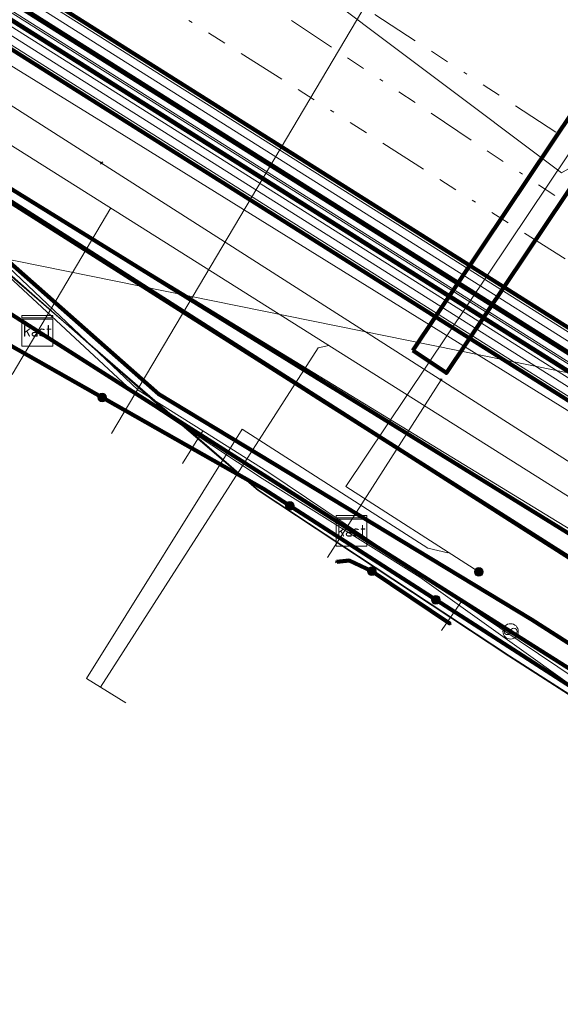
# Model space of a CAD drawing. Header units: metres. Extents: x 153756 to 154348, y 463867 to 464433.
# Tile 35 of 76: x 153948 to 153962, y 464074 to 464100. Entities that reach past the tile are written whole.
import ezdxf
from ezdxf.enums import TextEntityAlignment as Align
from ezdxf.lldxf.tags import DXFTag

# ---------------------------------------------------------------- set-up
doc = ezdxf.new("R2010")
doc.units = ezdxf.units.M
doc.header["$LTSCALE"] = 0.5
doc.linetypes.add('RI-OVERIG-SO', pattern=[17, 5, -2, 2, -2, 0, -2, 2, -2])
doc.layers.get('0').update_dxf_attribs({"linetype": 'CONTINUOUS'})
for name, color, linetype, lineweight in [('B-PV-KL-DATA_COAXKABEL_10_ZIGGO BV-G', 90, 'KL-DATA-SO', 18), ('B-PV-KL-DATA_COAXKABEL_17_ZIGGO BV-G', 90, 'KL-DATA-SO', 18), ('B-PV-KL-DATA_COAXKABEL_7_ZIGGO BV-G', 90, 'KL-DATA-SO', 18), ('B-PV-KL-DATA_DELTA FIBER NETWERK BV-G', 90, 'KL-DATA-SO', 18), ('B-PV-KL-DATA_DUCT_ZIGGO BV-G', 90, 'CONTINUOUS', 100), ('B-PV-KL-DATA_EUROFIBER NEDERLAND BV-G', 90, 'KL-DATA-SO', 18), ('B-PV-KL-DATA_FORE FREEDOM BV-G', 90, 'KL-DATA-SO', 18), ('B-PV-KL-DATA_HULPSTUK_KPN BV-S', 90, 'CONTINUOUS', 25), ('B-PV-KL-DATA_HULPSTUK_ZIGGO BV-S', 90, 'CONTINUOUS', 25), ('B-PV-KL-DATA_KABELBED_KPN BV-G', 90, 'CONTINUOUS', 100), ('B-PV-KL-DATA_KABELBED_ZIGGO BV-G', 90, 'CONTINUOUS', 100), ('B-PV-KL-DATA_MANTELBUIS_POLYVINYLCHLORIDE PVC_110_KPN BV-G', 90, 'CONTINUOUS', 100), ('B-PV-KL-DATA_MANTELBUIS_ZIGGO BV-G', 90, 'CONTINUOUS', 100), ('B-PV-KL-DATA_REGGEFIBER OPERATOR BV-G', 90, 'KL-DATA-SO', 18), ('B-PV-KL-DATA_STEDIN NETBEHEER BV-G', 90, 'KL-DATA-SO', 18), ('B-PV-KL-ET_HS_50 KV_STEDIN NETBEHEER BV-G', 10, 'KL-HS-SO', 18), ('B-PV-KL-ET_HS_MANTELBUIS_POLYETHYLEEN PE_110_STEDIN NETBEHEER BV-G', 10, 'CONTINUOUS', 100), ('B-PV-KL-ET_HS_MANTELBUIS_POLYETHYLEEN PE_125_STEDIN NETBEHEER BV-G', 10, 'CONTINUOUS', 100), ('B-PV-KL-ET_HS_MANTELBUIS_POLYVINYLCHLORIDE PVC_125_STEDIN NETBEHEER BV-G', 10, 'CONTINUOUS', 100), ('B-PV-KL-ET_LS_400 V_STEDIN NETBEHEER BV-G', 190, 'KL-LS-SO', 18), ('B-PV-KL-ET_LS_HULPSTUK_STEDIN NETBEHEER BV-S', 190, 'CONTINUOUS', 25), ('B-PV-KL-ET_LS_MANTELBUIS_POLYETHYLEEN PE_110_STEDIN NETBEHEER BV-G', 190, 'CONTINUOUS', 100), ('B-PV-KL-ET_LS_MANTELBUIS_POLYETHYLEEN PE_125_STEDIN NETBEHEER BV-G', 190, 'CONTINUOUS', 100), ('B-PV-KL-ET_LS_MANTELBUIS_POLYVINYLCHLORIDE PVC_125_STEDIN NETBEHEER BV-G', 190, 'CONTINUOUS', 100), ('B-PV-KL-ET_MS_MANTELBUIS_POLYETHYLEEN PE_110_STEDIN NETBEHEER BV-G', 130, 'CONTINUOUS', 100), ('B-PV-KL-ET_MS_MANTELBUIS_POLYETHYLEEN PE_125_STEDIN NETBEHEER BV-G', 130, 'CONTINUOUS', 100), ('B-PV-KL-GAS_LD_GRIJS GIETIJZER_222_STEDIN NETBEHEER BV-G', 50, 'KL-GAS_LD-SO', 18), ('B-PV-KL-GAS_LD_KOPER_22_STEDIN NETBEHEER BV-G', 50, 'KL-GAS_LD-SO', 18), ('B-PV-KL-GAS_LD_POLYETHYLEEN PE_40_STEDIN NETBEHEER BV-G', 50, 'KL-GAS_LD-SO', 18), ('B-PV-KL-WATER_150_VITENS-G', 170, 'KL-WATER-SO', 18), ('B-PV-KL-WATER_22_VITENS-G', 170, 'KL-WATER-SO', 18), ('B-PV-KL-WATER_HULPSTUK_VITENS-S', 170, 'CONTINUOUS', 25), ('B-PV-OG-INFO_STEDIN NETBEHEER BV-G', 7, 'CONTINUOUS', 18), ('B-PV-OG-INFO_WARMTEBEDRIJF EDE-GV', 7, 'CONTINUOUS', 18), ('B-PV-RI-VRIJVERVAL_BETON_2000_GEMEENTE AMERSFOORT-G', 210, 'RI-OVERIG-SO', 18), ('B-PV-RI-VRIJVERVAL_BETON_280_GEMEENTE AMERSFOORT-G', 210, 'RI-OVERIG-SO', 18), ('B-PV-RI-VRIJVERVAL_BETON_500_GEMEENTE AMERSFOORT-G', 210, 'RI-OVERIG-SO', 18)]:
    doc.layers.add(name, color=color, linetype=linetype, lineweight=lineweight)
doc.styles.add('NLCS-ISO', font='txt')
tags = doc.linetypes.add('KL-DATA-SO', pattern='A,4,-1,[101,NLCS.SHX,S=0.5,R=0,X=0,Y=0],-1,4,-1,["D",Standard,S=1,R=0,X=-0.25,Y=-0.5],-1.5', length=12.5).pattern_tags.tags
tags[18] = DXFTag(74, 10)
tags = doc.linetypes.add('KL-GAS_LD-SO', pattern='A,4,-1,[69,NLCS.SHX,S=0.5,R=0,X=0,Y=0],-1,4,-1,["L",Standard,S=1,R=0,X=0.25,Y=-0.5],-2', length=13).pattern_tags.tags
tags[18] = DXFTag(74, 10)
tags = doc.linetypes.add('KL-HS-SO', pattern='A,4,-1,[103,NLCS.SHX,S=0.75,R=0,X=0,Y=0],-1,4,-1,["H",Standard,S=1,R=0,X=0,Y=-0.5],-2', length=13).pattern_tags.tags
tags[18] = DXFTag(74, 10)
tags = doc.linetypes.add('KL-LS-SO', pattern='A,4,-1,[103,NLCS.SHX,S=0.75,R=0,X=0,Y=0],-1,4,-1,["L",Standard,S=1,R=0,X=0,Y=-0.5],-2', length=13).pattern_tags.tags
tags[18] = DXFTag(74, 10)
doc.linetypes.add('KL-WATER-SO', pattern='A,7,-0.5,[168,NLCS.SHX,S=0.75,R=0,X=0.75,Y=0],-2', length=9.5)

# ---------------------------------------------------------------- blocks, each defined once
blk = doc.blocks.new('SKL-WTB_HULP_MOF-SO')
at = {"linetype": 'ByBlock', "lineweight": 18}
h = blk.add_hatch(color=0, dxfattribs=at)
h.dxf.hatch_style = 1
h.paths.add_polyline_path([(-0.5625, 0, 1), (0.5625, 0, 1)])
at = {"color": 0, "linetype": 'ByBlock', "lineweight": 18}
blk.add_circle((0, 0), 0.5625, dxfattribs=at)
at = {"color": 0, "linetype": 'ByBlock', "lineweight": 18, "style": 'NLCS-ISO', "flags": 1}
for tag, p in [('TYPE', (1.5, 0)), ('LABEL', (1.5, -1.5)), ('OMSCHRIJVING', (1.5, -3))]:
    blk.add_attdef(tag, p, '', height=1, dxfattribs=at)
blk = doc.blocks.new('SKL-WTB_HULP_OVERLENGTE-SO')
at = {"color": 0, "linetype": 'ByBlock', "lineweight": 18}
for centre, radius in [((0, 0), 1), ((-0.42, 0), 0.417), ((0.42, 0), 0.417)]:
    blk.add_circle(centre, radius, dxfattribs=at)
at = {"color": 0, "linetype": 'ByBlock', "lineweight": 18, "style": 'NLCS-ISO', "flags": 1}
for tag, p in [('TYPE', (1.5, 0)), ('LABEL', (1.5, -1.5)), ('OMSCHRIJVING', (1.5, -3))]:
    blk.add_attdef(tag, p, '', height=1, dxfattribs=at)
blk = doc.blocks.new('SKL-WTB_HULP_KAST-SO')
at = {"color": 0, "linetype": 'ByBlock', "lineweight": 18}
for points in [[(-2, 2), (2, 2), (2, 1.68), (-2, 1.68)], [(-2, 1.52), (2, 1.52), (2, -2), (-2, -2)]]:
    blk.add_lwpolyline(points, close=True, dxfattribs=at)
at = {"color": 0, "linetype": 'ByBlock', "lineweight": 18, "style": 'NLCS-ISO'}
blk.add_text('kast', height=1.5, dxfattribs=at).set_placement((0, 0), align=Align.MIDDLE_CENTER)
at = {"color": 0, "linetype": 'ByBlock', "lineweight": 18, "style": 'NLCS-ISO', "flags": 1}
for tag, p in [('TYPE', (2.5, 0)), ('LABEL', (2.5, -1.5)), ('OMSCHRIJVING', (2.5, -3))]:
    blk.add_attdef(tag, p, '', height=1, dxfattribs=at)
blk = doc.blocks.new('SKL-WTB_HULP_OVERIG-SO')
at = {"color": 0, "linetype": 'ByBlock', "lineweight": 18}
for points in [[(-0.14, 0.14), (0.14, -0.14)], [(0.14, 0.14), (-0.14, -0.14)]]:
    blk.add_lwpolyline(points, dxfattribs=at)
at = {"color": 0, "linetype": 'ByBlock', "lineweight": 18, "style": 'NLCS-ISO', "flags": 1}
for tag, p in [('TYPE', (1.5, 0)), ('LABEL', (1.5, -1.5)), ('OMSCHRIJVING', (1.5, -3))]:
    blk.add_attdef(tag, p, '', height=1, dxfattribs=at)

msp = doc.modelspace()

# ---------------------------------------------------------------- linework, layer by layer
at = {"layer": 'B-PV-KL-DATA_COAXKABEL_10_ZIGGO BV-G', "ltscale": 0.5, "flags": 128}
msp.add_lwpolyline([(153991.79, 464064.324), (153991.733, 464064.478), (153991.401, 464065.029), (153990.974, 464065.509), (153990.466, 464065.903), (153989.895, 464066.197), (153989.279, 464066.382), (153987.267, 464066.475), (153982.336, 464069.737), (153974.268, 464075.126), (153972.415, 464076.298), (153973.656, 464078.288), (153966.46, 464082.938), (153955.646, 464089.756), (153952.65, 464091.687), (153944.243, 464097.04), (153939.244, 464100.264), (153926.209, 464108.615), (153921.767, 464111.44), (153921.457, 464110.952)], dxfattribs=at)
at = {"layer": 'B-PV-KL-DATA_COAXKABEL_17_ZIGGO BV-G', "ltscale": 0.5, "flags": 128}
msp.add_lwpolyline([(153919.76, 464112.039), (153919.49, 464111.614), (153918.716, 464110.414), (153937.799, 464098.291), (153943.197, 464094.834), (153954.289, 464087.761), (153974.268, 464075.126), (153982.336, 464069.737), (153987.267, 464066.475), (153989.279, 464066.382), (153989.895, 464066.197), (153990.466, 464065.903), (153990.974, 464065.509), (153991.236, 464065.215), (154027.08, 464035.561), (154032.015, 464032.514), (154035.541, 464029.473), (154042.649, 464025.336), (154053.187, 464018.85), (154057.025, 464016.293), (154059.577, 464014.054), (154063.481, 464010.416), (154065.882, 464007.891), (154067.01, 464005.818), (154067.69, 464005.006), (154071.08, 464001.259), (154072.148, 464000.16), (154072.274, 464000), (154076.598, 463994.86), (154077.905, 463993.198), (154086.001, 463982.044), (154089.465, 463977.165), (154095.389, 463968.12), (154100.278, 463959.993), (154102.287, 463956.383), (154102.835, 463955.689), (154102.279, 463955.452)], dxfattribs=at)
at = {"layer": 'B-PV-KL-DATA_COAXKABEL_7_ZIGGO BV-G', "ltscale": 0.5, "flags": 128}
msp.add_lwpolyline([(153960.644, 464083.742), (153954.289, 464087.761), (153943.197, 464094.834), (153937.799, 464098.291), (153918.348, 464110.648), (153917.148, 464111.993), (153918.061, 464113.797), (153921.767, 464111.44), (153921.457, 464110.952)], dxfattribs=at)
at = {"layer": 'B-PV-KL-DATA_DELTA FIBER NETWERK BV-G', "ltscale": 0.5, "flags": 128}
for points in [[(153942.64, 464093.41), (153942.758, 464093.61), (153944.426, 464095.919), (153950.95, 464089.862)], [(153954.199, 464087.705), (153950.95, 464089.862)], [(153954.199, 464087.705), (153958.289, 464085.148), (153962.536, 464082.111), (153964.286, 464081.014)]]:
    msp.add_lwpolyline(points, dxfattribs=at)
at = {"layer": 'B-PV-KL-DATA_DUCT_ZIGGO BV-G', "ltscale": 0.5, "flags": 128}
for points in [[(153973.272, 464077.672), (153973.656, 464078.288), (153966.46, 464082.938), (153944.243, 464097.04), (153939.244, 464100.264), (153926.209, 464108.615), (153914.683, 464115.945), (153912.432, 464117.272), (153890.618, 464131.247), (153889.812, 464131.759), (153879.618, 464138.09), (153873.529, 464141.968), (153870.471, 464143.941), (153866.833, 464146.207)], [(153973.272, 464077.672), (153973.656, 464078.288), (153966.46, 464082.938), (153944.243, 464097.04), (153939.244, 464100.264), (153926.209, 464108.615), (153914.683, 464115.945), (153912.432, 464117.272), (153890.618, 464131.247), (153889.812, 464131.759), (153879.618, 464138.09), (153873.529, 464141.968), (153870.471, 464143.941), (153866.833, 464146.207)], [(153973.272, 464077.672), (153973.656, 464078.288), (153971.47, 464079.701), (153926.209, 464108.615), (153914.683, 464115.945), (153912.432, 464117.272), (153890.618, 464131.247), (153879.959, 464137.873), (153866.845, 464146.226)], [(153886.467, 464124.734), (153890.618, 464131.247), (153912.432, 464117.272), (153914.683, 464115.945), (153926.209, 464108.615), (153971.47, 464079.701), (153973.656, 464078.288), (153973.272, 464077.672)], [(153973.272, 464077.672), (153973.656, 464078.288), (153971.47, 464079.701), (153926.209, 464108.615), (153914.683, 464115.945), (153912.432, 464117.272), (153909.992, 464118.835), (153902.735, 464107.415), (153905.353, 464105.753), (153904.655, 464104.656)], [(153973.272, 464077.672), (153972.673, 464076.711), (153961.183, 464084.055), (153951.521, 464089.89), (153943.913, 464096.607), (153939.116, 464100.059), (153909.867, 464118.641), (153902.735, 464107.415), (153905.353, 464105.753), (153904.655, 464104.656)], [(154063.481, 464010.416), (154059.577, 464014.054), (154057.025, 464016.293), (154053.187, 464018.85), (154042.649, 464025.336), (154035.541, 464029.473), (154032.015, 464032.514), (154027.08, 464035.561), (153991.236, 464065.215), (153990.974, 464065.509), (153990.301, 464065.988), (153983.171, 464072.159), (153981.848, 464073.298), (153981.676, 464073.092), (153975.444, 464076.981), (153973.15, 464077.477), (153973.656, 464078.288), (153971.47, 464079.701), (153926.209, 464108.615)], [(153926.209, 464108.615), (153971.47, 464079.701), (153973.656, 464078.288), (153973.15, 464077.477), (153975.444, 464076.981), (153981.676, 464073.092), (153981.848, 464073.298), (153983.171, 464072.159), (153990.301, 464065.988), (153990.974, 464065.509), (153991.236, 464065.215), (154027.08, 464035.561), (154032.015, 464032.514), (154035.541, 464029.473), (154042.649, 464025.336), (154053.187, 464018.85), (154057.025, 464016.293), (154059.577, 464014.054), (154063.481, 464010.416)], [(154063.481, 464010.416), (154059.577, 464014.054), (154057.025, 464016.293), (154053.187, 464018.85), (154042.649, 464025.336), (154035.541, 464029.473), (154032.015, 464032.514), (154027.08, 464035.561), (153991.236, 464065.215), (153990.974, 464065.509), (153990.301, 464065.988), (153981.87, 464073.285), (153971.47, 464079.701), (153966.46, 464082.938), (153944.243, 464097.04)], [(154063.481, 464010.416), (154059.577, 464014.054), (154057.025, 464016.293), (154053.187, 464018.85), (154042.649, 464025.336), (154035.541, 464029.473), (154032.015, 464032.514), (154027.08, 464035.561), (153991.236, 464065.215), (153990.974, 464065.509), (153990.301, 464065.988), (153981.87, 464073.285), (153971.47, 464079.701), (153966.46, 464082.938), (153944.243, 464097.04)], [(154063.481, 464010.416), (154059.577, 464014.054), (154057.025, 464016.293), (154053.187, 464018.85), (154042.649, 464025.336), (154035.541, 464029.473), (154032.015, 464032.514), (154027.08, 464035.561), (153991.236, 464065.215), (153990.974, 464065.509), (153990.301, 464065.988), (153981.87, 464073.285), (153971.47, 464079.701), (153966.46, 464082.938), (153944.243, 464097.04)], [(154063.481, 464010.416), (154059.577, 464014.054), (154057.025, 464016.293), (154053.187, 464018.85), (154042.649, 464025.336), (154035.541, 464029.473), (154032.015, 464032.514), (154027.08, 464035.561), (153991.236, 464065.215), (153990.974, 464065.509), (153990.301, 464065.988), (153981.87, 464073.285), (153971.47, 464079.701), (153966.46, 464082.938), (153944.243, 464097.04)], [(154063.481, 464010.416), (154059.577, 464014.054), (154057.025, 464016.293), (154053.187, 464018.85), (154042.649, 464025.336), (154035.541, 464029.473), (154032.015, 464032.514), (154027.08, 464035.561), (153991.236, 464065.215), (153990.974, 464065.509), (153990.301, 464065.988), (153981.87, 464073.285), (153971.47, 464079.701), (153966.46, 464082.938), (153944.243, 464097.04)], [(154063.481, 464010.416), (154059.577, 464014.054), (154057.025, 464016.293), (154053.187, 464018.85), (154042.649, 464025.336), (154035.541, 464029.473), (154032.015, 464032.514), (154027.08, 464035.561), (153991.236, 464065.215), (153990.974, 464065.509), (153990.301, 464065.988), (153981.87, 464073.285), (153971.47, 464079.701), (153966.46, 464082.938), (153944.243, 464097.04)], [(154063.481, 464010.416), (154059.577, 464014.054), (154057.025, 464016.293), (154053.187, 464018.85), (154042.649, 464025.336), (154035.541, 464029.473), (154032.015, 464032.514), (154027.08, 464035.561), (153991.236, 464065.215), (153990.974, 464065.509), (153990.301, 464065.988), (153981.87, 464073.285), (153981.848, 464073.298), (153981.676, 464073.092), (153975.444, 464076.981), (153973.15, 464077.477), (153973.656, 464078.288), (153966.46, 464082.938), (153944.243, 464097.04)], [(154063.481, 464010.416), (154059.577, 464014.054), (154057.025, 464016.293), (154053.187, 464018.85), (154042.649, 464025.336), (154035.541, 464029.473), (154032.015, 464032.514), (154027.08, 464035.561), (153991.236, 464065.215), (153990.974, 464065.509), (153990.301, 464065.988), (153981.87, 464073.285), (153971.47, 464079.701), (153966.46, 464082.938), (153944.243, 464097.04)], [(154063.481, 464010.416), (154059.577, 464014.054), (154057.025, 464016.293), (154053.187, 464018.85), (154042.649, 464025.336), (154035.541, 464029.473), (154032.015, 464032.514), (154027.08, 464035.561), (153991.236, 464065.215), (153990.974, 464065.509), (153990.301, 464065.988), (153981.87, 464073.285), (153971.47, 464079.701), (153966.46, 464082.938), (153944.243, 464097.04)], [(154063.481, 464010.416), (154059.577, 464014.054), (154057.025, 464016.293), (154053.187, 464018.85), (154042.649, 464025.336), (154035.541, 464029.473), (154032.015, 464032.514), (154027.08, 464035.561), (153991.236, 464065.215), (153990.974, 464065.509), (153990.301, 464065.988), (153981.87, 464073.285), (153971.47, 464079.701), (153966.46, 464082.938), (153944.243, 464097.04)], [(154063.481, 464010.416), (154059.577, 464014.054), (154057.025, 464016.293), (154053.187, 464018.85), (154042.649, 464025.336), (154035.541, 464029.473), (154032.015, 464032.514), (154027.08, 464035.561), (153991.236, 464065.215), (153990.974, 464065.509), (153990.301, 464065.988), (153981.87, 464073.285), (153971.47, 464079.701), (153966.46, 464082.938), (153944.243, 464097.04)], [(154063.481, 464010.416), (154059.577, 464014.054), (154057.025, 464016.293), (154053.187, 464018.85), (154042.649, 464025.336), (154035.541, 464029.473), (154032.015, 464032.514), (154027.08, 464035.561), (153991.236, 464065.215), (153990.974, 464065.509), (153990.301, 464065.988), (153981.87, 464073.285), (153981.848, 464073.298), (153981.676, 464073.092), (153975.444, 464076.981), (153973.15, 464077.477), (153973.656, 464078.288), (153966.46, 464082.938), (153944.243, 464097.04)]]:
    msp.add_lwpolyline(points, dxfattribs=at)
at = {"layer": 'B-PV-KL-DATA_EUROFIBER NEDERLAND BV-G', "ltscale": 0.5, "flags": 128}
for points in [[(153973.11, 464077.36), (153972.59, 464077.67), (153972.65, 464079.96), (153971.7, 464080.5), (153967.4, 464083.2), (153944.3, 464097.3), (153917.1, 464115.1), (153888.9, 464132.8), (153884.7, 464135.5), (153867.055, 464146.557)], [(153867.055, 464146.557), (153884.7, 464135.5), (153888.9, 464132.8), (153917.1, 464115.1), (153944.3, 464097.3), (153967.4, 464083.2), (153971.7, 464080.5), (153972.651, 464079.959), (153972.593, 464077.673), (153973.105, 464077.359)], [(153867.055, 464146.557), (153884.7, 464135.5), (153888.9, 464132.8), (153917.1, 464115.1), (153944.3, 464097.3), (153967.4, 464083.2), (153971.7, 464080.5), (153972.65, 464079.96), (153972.59, 464077.67), (153973.11, 464077.36), (153973.62, 464077.05), (153975.55, 464078.18), (153977.2, 464077.2), (153981.4, 464074.6), (153988.6, 464070), (153993.1, 464065.9), (154000, 464059.3), (154019.3, 464040.9), (154026.2, 464036.6), (154030.8, 464033.7), (154039.3, 464028.3), (154056.5, 464017.1), (154069.8, 464003.9), (154072.9, 464000), (154076.1, 463996.1), (154084.6, 463984.2), (154086.6, 463981.4), (154088.6, 463978.6), (154090.6, 463975.8), (154092.5, 463972.9), (154094.3, 463970), (154094.4, 463970), (154101.2, 463958.6), (154104.8, 463951.6), (154104.7, 463951.6), (154105.2, 463950.8), (154107.6, 463946.1), (154109.7, 463941.8), (154109.9, 463941.4), (154113.8, 463933.2), (154119.9, 463920.6), (154124.385, 463911.354)], [(153973.1, 464077.4), (153972.6, 464077.7), (153972.1, 464078), (153971.9, 464078), (153971.7, 464077.9), (153970.6, 464077.1), (153970.4, 464077), (153970.2, 464077), (153970.1, 464077), (153960.6, 464083.1), (153954.1, 464087.4), (153951.4, 464089.7), (153943.8, 464096.4), (153938.8, 464100.4), (153912.8, 464116.8), (153912.3, 464117.1), (153894.7, 464128.2), (153889.4, 464131.8), (153879.9, 464138.1), (153873, 464142.3), (153866.846, 464146.229)], [(153902.986, 464101.476), (153904.37, 464103.67), (153904.47, 464103.86), (153904.47, 464104.13), (153904.36, 464104.5), (153904.34, 464104.74), (153904.37, 464104.94), (153912.31, 464117.1), (153912.82, 464116.78), (153938.78, 464100.39), (153943.75, 464096.35), (153951.42, 464089.73), (153954.11, 464087.4), (153960.62, 464083.11), (153970.12, 464077.02), (153970.25, 464076.97), (153970.39, 464076.98), (153970.57, 464077.05), (153971.73, 464077.9), (153971.9, 464077.98), (153972.08, 464077.99), (153972.59, 464077.67), (153973.11, 464077.36)], [(153912.823, 464116.782), (153938.777, 464100.389), (153943.755, 464096.352), (153951.419, 464089.727), (153954.109, 464087.401), (153960.619, 464083.111), (153970.123, 464077.016), (153970.248, 464076.972), (153970.394, 464076.978), (153970.569, 464077.054), (153971.729, 464077.9), (153971.9, 464077.983), (153972.082, 464077.986), (153972.593, 464077.673), (153973.105, 464077.359)]]:
    msp.add_lwpolyline(points, dxfattribs=at)
at = {"layer": 'B-PV-KL-DATA_FORE FREEDOM BV-G', "ltscale": 0.5, "flags": 128}
msp.add_lwpolyline([(153846.348, 464113.921), (154001.15, 464082.54)], dxfattribs=at)
at = {"layer": 'B-PV-KL-DATA_KABELBED_KPN BV-G', "ltscale": 0.5, "flags": 128}
for points in [[(153894.647, 464129.217), (153917.051, 464115.132), (153944.335, 464097.285), (153967.318, 464083.09), (153981.115, 464074.243), (153981.115, 464074.242)], [(153994.095, 464061.796), (153991.813, 464063.264), (153985.767, 464067.154), (153985.767, 464067.154), (153954.234, 464087.439), (153944.554, 464092.915), (153943.253, 464093.651), (153942.372, 464094.149), (153942.137, 464094.318), (153941.888, 464094.496)], [(153952.653, 464092.147), (153956.056, 464090.045)], [(153957.045, 464085.307), (153956.462, 464085.577), (153956.134, 464085.547)], [(153959.079, 464083.938), (153957.045, 464085.307)]]:
    msp.add_lwpolyline(points, dxfattribs=at)
at = {"layer": 'B-PV-KL-DATA_KABELBED_ZIGGO BV-G', "ltscale": 0.5, "flags": 128}
for points in [[(153944.243, 464097.04), (153966.46, 464082.938)], [(153944.288, 464096.276), (153951.521, 464089.89), (153961.183, 464084.055), (153964.918, 464081.668)], [(153948.37, 464091.536), (153942.658, 464095.179)], [(153956.517, 464086.352), (153948.37, 464091.536)], [(153960.644, 464083.742), (153956.517, 464086.352)], [(153963.037, 464082.229), (153960.644, 464083.742)]]:
    msp.add_lwpolyline(points, dxfattribs=at)
at = {"layer": 'B-PV-KL-DATA_MANTELBUIS_POLYVINYLCHLORIDE PVC_110_KPN BV-G', "ltscale": 0.5, "flags": 128}
msp.add_lwpolyline([(153952.653, 464092.147), (153956.056, 464090.045)], dxfattribs=at)
at = {"layer": 'B-PV-KL-DATA_MANTELBUIS_ZIGGO BV-G', "ltscale": 0.5, "flags": 128}
msp.add_lwpolyline([(153956.517, 464086.352), (153948.37, 464091.536)], dxfattribs=at)
at = {"layer": 'B-PV-KL-DATA_REGGEFIBER OPERATOR BV-G', "ltscale": 0.5, "flags": 128}
for points in [[(153988.897, 464056.043), (153990.831, 464058.43), (153991.751, 464060.006), (153991.198, 464062.163), (153990.766, 464062.853), (153990.083, 464063.941), (153986.373, 464067.277), (153984.878, 464068.376), (153982.418, 464069.87), (153979.959, 464071.365), (153977.204, 464072.951), (153974.451, 464074.537), (153972.36, 464075.933), (153970.27, 464077.33), (153967.322, 464079.236), (153964.373, 464081.142), (153959.359, 464084.511), (153954.345, 464087.879), (153952.664, 464088.94), (153950.982, 464090.001), (153947.622, 464093.184), (153944.474, 464096.167), (153944.262, 464096.367), (153941.776, 464098.512), (153939.289, 464100.657), (153919.366, 464113.508), (153890.102, 464131.928), (153880.083, 464138.344), (153873.223, 464142.693), (153870.385, 464144.429), (153867.042, 464146.537)], [(153952.664, 464088.94), (153950.982, 464090.001), (153947.622, 464093.184)], [(153952.664, 464088.94), (153952.134, 464088.092)], [(153959.359, 464084.511), (153954.345, 464087.879), (153952.664, 464088.94)], [(153959.359, 464084.511), (153958.854, 464083.766)], [(153967.322, 464079.236), (153964.373, 464081.142), (153959.359, 464084.511)]]:
    msp.add_lwpolyline(points, dxfattribs=at)
at = {"layer": 'B-PV-KL-DATA_STEDIN NETBEHEER BV-G', "ltscale": 0.5, "flags": 128}
msp.add_lwpolyline([(153868.933, 464149.518), (153871.207, 464148.082), (153992.997, 464071.272), (154018.009, 464054.721), (154032.252, 464043.728), (154056.605, 464021.476), (154060.747, 464017.144), (154072.629, 464003.712), (154091.833, 463977.529), (154096.909, 463969.797), (154106.625, 463953.097), (154119.665, 463926.186), (154125.852, 463914.072)], dxfattribs=at)
at = {"layer": 'B-PV-KL-ET_HS_50 KV_STEDIN NETBEHEER BV-G', "ltscale": 0.5, "flags": 128}
for points in [[(153869.175, 464149.898), (153871.447, 464148.463), (153993.242, 464071.65), (154018.27, 464055.087), (154032.542, 464044.073), (154056.92, 464021.798), (154061.078, 464017.448), (154072.978, 464003.995), (154092.416, 463977.917), (154097.505, 463970.163), (154106.894, 463953.231), (154119.977, 463926.343), (154126.053, 463914.445)], [(153869.282, 464150.067), (153871.554, 464148.632), (153993.351, 464071.818), (154018.386, 464055.25), (154032.671, 464044.226), (154057.06, 464021.941), (154061.225, 464017.583), (154073.133, 464004.121), (154092.583, 463978.027), (154097.676, 463970.267), (154107.069, 463953.328), (154120.156, 463926.432), (154126.169, 463914.659)], [(154125.88, 463914.125), (154119.709, 463926.209), (154106.626, 463953.097), (154097.251, 463970.004), (154092.16, 463977.76), (154072.745, 464003.806), (154060.857, 464017.245), (154056.71, 464021.583), (154032.349, 464043.843), (154018.096, 464054.843), (153993.079, 464071.398), (153871.287, 464148.209), (153869.014, 464149.645)], [(153869.067, 464149.729), (153871.34, 464148.294), (153993.133, 464071.482), (154018.154, 464054.924), (154032.413, 464043.92), (154056.78, 464021.655), (154060.931, 464017.313), (154072.823, 464003.869), (154092.249, 463977.807), (154097.334, 463970.059), (154106.719, 463953.134), (154119.798, 463926.254), (154125.938, 463914.231)], [(153868.907, 464149.476), (153871.18, 464148.04), (153992.97, 464071.23), (154017.98, 464054.68), (154032.22, 464043.69), (154056.57, 464021.44), (154060.71, 464017.11), (154072.59, 464003.68), (154092, 463977.64), (154097.08, 463969.9), (154106.446, 463953.009), (154119.53, 463926.12), (154125.765, 463913.911)], [(153868.746, 464149.222), (153871.02, 464147.786), (153992.807, 464070.978), (154017.806, 464054.436), (154032.027, 464043.46), (154056.36, 464021.225), (154060.489, 464016.907), (154072.357, 464003.491), (154091.751, 463977.473), (154093.123, 463975.383), (154093.63, 463974.519), (154094.642, 463972.976), (154095.239, 463972.159), (154096.824, 463969.744), (154100.257, 463963.553), (154100.7, 463962.65), (154101.148, 463961.843)], [(154125.65, 463913.697), (154119.351, 463926.031), (154106.266, 463952.921), (154096.909, 463969.796), (154091.84, 463977.52), (154072.435, 464003.554), (154060.563, 464016.975), (154056.43, 464021.297), (154032.091, 464043.537), (154017.864, 464054.517), (153992.861, 464071.062), (153871.073, 464147.871), (153868.799, 464149.307)], [(153868.531, 464148.885), (153870.806, 464147.448), (153992.589, 464070.642), (154017.574, 464054.11), (154031.769, 464043.154), (154056.08, 464020.939), (154060.195, 464016.637), (154072.047, 464003.239), (154091.417, 463977.253), (154092.789, 463975.163), (154093.379, 463974.355), (154094.392, 463972.812), (154094.893, 463971.957), (154096.488, 463969.527), (154099.911, 463963.351), (154100.438, 463962.505), (154101.333, 463960.891), (154101.774, 463959.992), (154105.823, 463952.689), (154118.905, 463925.807), (154125.362, 463913.163)], [(153868.639, 464149.053), (153870.913, 464147.617), (153992.698, 464070.81), (154017.69, 464054.273), (154031.898, 464043.307), (154056.22, 464021.082), (154060.342, 464016.772), (154072.202, 464003.365), (154091.584, 463977.363), (154094.011, 463973.666)]]:
    msp.add_lwpolyline(points, dxfattribs=at)
at = {"layer": 'B-PV-KL-ET_HS_MANTELBUIS_POLYETHYLEEN PE_110_STEDIN NETBEHEER BV-G', "ltscale": 0.5, "flags": 128}
for points in [[(154091.994, 463977.647), (154072.785, 464003.838), (154060.894, 464017.279), (154056.745, 464021.619), (154032.381, 464043.881), (154018.125, 464054.884), (153993.106, 464071.44), (153871.314, 464148.251), (153869.041, 464149.687)], [(153868.826, 464149.349), (153871.1, 464147.913), (153992.888, 464071.104), (154017.893, 464054.558), (154032.123, 464043.575), (154056.465, 464021.333), (154060.6, 464017.009), (154072.473, 464003.586), (154091.672, 463977.411), (154091.994, 463977.647)]]:
    msp.add_lwpolyline(points, dxfattribs=at)
at = {"layer": 'B-PV-KL-ET_HS_MANTELBUIS_POLYETHYLEEN PE_125_STEDIN NETBEHEER BV-G', "ltscale": 0.5, "flags": 128}
msp.add_lwpolyline([(153868.478, 464148.8), (153870.753, 464147.363), (153992.536, 464070.558), (154017.514, 464054.029), (154031.705, 464043.077), (154056.01, 464020.868), (154060.121, 464016.568), (154071.969, 464003.175), (154091.359, 463977.162), (154092.641, 463978.118), (154073.211, 464004.185), (154061.299, 464017.652), (154057.13, 464022.012), (154032.735, 464044.303), (154018.446, 464055.331), (153993.404, 464071.902), (153871.607, 464148.717), (153869.335, 464150.152)], dxfattribs=at)
at = {"layer": 'B-PV-KL-ET_HS_MANTELBUIS_POLYVINYLCHLORIDE PVC_125_STEDIN NETBEHEER BV-G', "ltscale": 0.5, "flags": 128}
msp.add_lwpolyline([(153958.107, 464091.03), (153958.979, 464090.444), (153966.172, 464101.181), (153965.3, 464101.767), (153958.107, 464091.03)], dxfattribs=at)
at = {"layer": 'B-PV-KL-ET_LS_400 V_STEDIN NETBEHEER BV-G', "ltscale": 0.5, "flags": 128}
for points in [[(153997.335, 464067.65), (153950.19, 464096.865), (153942.267, 464101.758), (153927.085, 464111.521), (153876.723, 464143.439), (153868.428, 464148.721)], [(153962.577, 464114.058), (153963.175, 464113.695), (153958.652, 464106.568), (153965.756, 464102.057), (153965.863, 464101.94), (153965.895, 464101.786), (153965.844, 464101.636), (153956.371, 464087.496), (153959.823, 464085.284)], [(153950.297, 464088.872), (153959.974, 464105.2), (153959.196, 464105.658), (153959.128, 464106.266)], [(153950.666, 464081.888), (153949.648, 464082.523), (153953.68, 464088.983), (153958.496, 464085.897), (153959.014, 464085.778), (153959.025, 464085.795)]]:
    msp.add_lwpolyline(points, dxfattribs=at)
at = {"layer": 'B-PV-KL-ET_LS_MANTELBUIS_POLYETHYLEEN PE_110_STEDIN NETBEHEER BV-G', "ltscale": 0.5, "flags": 128}
for points in [[(154091.994, 463977.647), (154072.785, 464003.838), (154060.894, 464017.279), (154056.745, 464021.619), (154032.381, 464043.881), (154018.125, 464054.884), (153993.106, 464071.44), (153871.314, 464148.251), (153869.041, 464149.687)], [(153868.826, 464149.349), (153871.1, 464147.913), (153992.888, 464071.104), (154017.893, 464054.558), (154032.123, 464043.575), (154056.465, 464021.333), (154060.6, 464017.009), (154072.473, 464003.586), (154091.672, 463977.411), (154091.994, 463977.647)]]:
    msp.add_lwpolyline(points, dxfattribs=at)
at = {"layer": 'B-PV-KL-ET_LS_MANTELBUIS_POLYETHYLEEN PE_125_STEDIN NETBEHEER BV-G', "ltscale": 0.5, "flags": 128}
msp.add_lwpolyline([(153868.478, 464148.8), (153870.753, 464147.363), (153992.536, 464070.558), (154017.514, 464054.029), (154031.705, 464043.077), (154056.01, 464020.868), (154060.121, 464016.568), (154071.969, 464003.175), (154091.359, 463977.162), (154092.641, 463978.118), (154073.211, 464004.185), (154061.299, 464017.652), (154057.13, 464022.012), (154032.735, 464044.303), (154018.446, 464055.331), (153993.404, 464071.902), (153871.607, 464148.717), (153869.335, 464150.152)], dxfattribs=at)
at = {"layer": 'B-PV-KL-ET_LS_MANTELBUIS_POLYVINYLCHLORIDE PVC_125_STEDIN NETBEHEER BV-G', "ltscale": 0.5, "flags": 128}
msp.add_lwpolyline([(153958.107, 464091.03), (153958.979, 464090.444), (153966.172, 464101.181), (153965.3, 464101.767), (153958.107, 464091.03)], dxfattribs=at)
at = {"layer": 'B-PV-KL-ET_MS_MANTELBUIS_POLYETHYLEEN PE_110_STEDIN NETBEHEER BV-G', "ltscale": 0.5, "flags": 128}
for points in [[(154091.994, 463977.647), (154072.785, 464003.838), (154060.894, 464017.279), (154056.745, 464021.619), (154032.381, 464043.881), (154018.125, 464054.884), (153993.106, 464071.44), (153871.314, 464148.251), (153869.041, 464149.687)], [(153868.826, 464149.349), (153871.1, 464147.913), (153992.888, 464071.104), (154017.893, 464054.558), (154032.123, 464043.575), (154056.465, 464021.333), (154060.6, 464017.009), (154072.473, 464003.586), (154091.672, 463977.411), (154091.994, 463977.647)]]:
    msp.add_lwpolyline(points, dxfattribs=at)
at = {"layer": 'B-PV-KL-ET_MS_MANTELBUIS_POLYETHYLEEN PE_125_STEDIN NETBEHEER BV-G', "ltscale": 0.5, "flags": 128}
msp.add_lwpolyline([(153868.478, 464148.8), (153870.753, 464147.363), (153992.536, 464070.558), (154017.514, 464054.029), (154031.705, 464043.077), (154056.01, 464020.868), (154060.121, 464016.568), (154071.969, 464003.175), (154091.359, 463977.162), (154092.641, 463978.118), (154073.211, 464004.185), (154061.299, 464017.652), (154057.13, 464022.012), (154032.735, 464044.303), (154018.446, 464055.331), (153993.404, 464071.902), (153871.607, 464148.717), (153869.335, 464150.152)], dxfattribs=at)
at = {"layer": 'B-PV-KL-GAS_LD_GRIJS GIETIJZER_222_STEDIN NETBEHEER BV-G', "ltscale": 0.5, "flags": 128}
msp.add_lwpolyline([(153928.832, 464108.236), (153982.597, 464074.35)], dxfattribs=at)
at = {"layer": 'B-PV-KL-GAS_LD_KOPER_22_STEDIN NETBEHEER BV-G', "ltscale": 0.5, "flags": 128}
msp.add_lwpolyline([(153947.716, 464090.401), (153950.276, 464094.721)], dxfattribs=at)
at = {"layer": 'B-PV-KL-GAS_LD_POLYETHYLEEN PE_40_STEDIN NETBEHEER BV-G', "ltscale": 0.5, "flags": 128}
msp.add_lwpolyline([(153950.666, 464081.888), (153950.013, 464082.296), (153955.652, 464091.096), (153955.93, 464091.157)], dxfattribs=at)
at = {"layer": 'B-PV-KL-WATER_150_VITENS-G', "ltscale": 0.5, "flags": 128}
msp.add_lwpolyline([(153980.286, 464076.567), (153935.574, 464105.125)], dxfattribs=at)
at = {"layer": 'B-PV-KL-WATER_22_VITENS-G', "ltscale": 0.5, "flags": 128}
msp.add_lwpolyline([(153958.843, 464090.264), (153955.894, 464085.663)], dxfattribs=at)
at = {"layer": 'B-PV-OG-INFO_STEDIN NETBEHEER BV-G', "ltscale": 0.5, "flags": 128}
for points in [[(153868.478, 464148.8), (153870.753, 464147.363), (153992.536, 464070.558), (154017.514, 464054.029), (154031.705, 464043.077), (154056.01, 464020.868), (154060.121, 464016.568), (154071.969, 464003.175), (154091.359, 463977.162), (154092.641, 463978.118), (154073.211, 464004.185), (154061.299, 464017.652), (154057.13, 464022.012), (154032.735, 464044.303), (154018.446, 464055.331), (153993.404, 464071.902), (153871.607, 464148.717), (153869.335, 464150.152)], [(153868.478, 464148.8), (153870.753, 464147.363), (153992.536, 464070.558), (154017.514, 464054.029), (154031.705, 464043.077), (154056.01, 464020.868), (154060.121, 464016.568), (154071.969, 464003.175), (154091.359, 463977.162), (154092.641, 463978.118), (154073.211, 464004.185), (154061.299, 464017.652), (154057.13, 464022.012), (154032.735, 464044.303), (154018.446, 464055.331), (153993.404, 464071.902), (153871.607, 464148.717), (153869.335, 464150.152)], [(153868.478, 464148.8), (153870.753, 464147.363), (153992.536, 464070.558), (154017.514, 464054.029), (154031.705, 464043.077), (154056.01, 464020.868), (154060.121, 464016.568), (154071.969, 464003.175), (154091.359, 463977.162), (154092.641, 463978.118), (154073.211, 464004.185), (154061.299, 464017.652), (154057.13, 464022.012), (154032.735, 464044.303), (154018.446, 464055.331), (153993.404, 464071.902), (153871.607, 464148.717), (153869.335, 464150.152)], [(154091.994, 463977.647), (154072.785, 464003.838), (154060.894, 464017.279), (154056.745, 464021.619), (154032.381, 464043.881), (154018.125, 464054.884), (153993.106, 464071.44), (153871.314, 464148.251), (153869.041, 464149.687)], [(154091.994, 463977.647), (154072.785, 464003.838), (154060.894, 464017.279), (154056.745, 464021.619), (154032.381, 464043.881), (154018.125, 464054.884), (153993.106, 464071.44), (153871.314, 464148.251), (153869.041, 464149.687)], [(154091.994, 463977.647), (154072.785, 464003.838), (154060.894, 464017.279), (154056.745, 464021.619), (154032.381, 464043.881), (154018.125, 464054.884), (153993.106, 464071.44), (153871.314, 464148.251), (153869.041, 464149.687)], [(153868.826, 464149.349), (153871.1, 464147.913), (153992.888, 464071.104), (154017.893, 464054.558), (154032.123, 464043.575), (154056.465, 464021.333), (154060.6, 464017.009), (154072.473, 464003.586), (154091.672, 463977.411), (154091.994, 463977.647)], [(153868.826, 464149.349), (153871.1, 464147.913), (153992.888, 464071.104), (154017.893, 464054.558), (154032.123, 464043.575), (154056.465, 464021.333), (154060.6, 464017.009), (154072.473, 464003.586), (154091.672, 463977.411), (154091.994, 463977.647)], [(153868.826, 464149.349), (153871.1, 464147.913), (153992.888, 464071.104), (154017.893, 464054.558), (154032.123, 464043.575), (154056.465, 464021.333), (154060.6, 464017.009), (154072.473, 464003.586), (154091.672, 463977.411), (154091.994, 463977.647)]]:
    msp.add_lwpolyline(points, dxfattribs=at)
at = {"layer": 'B-PV-OG-INFO_WARMTEBEDRIJF EDE-GV', "ltscale": 0.5, "flags": 128}
msp.add_lwpolyline([(153871.689, 464153.862), (153877.498, 464163.017), (153879.231, 464161.339), (153931.617, 464130.578), (153939.377, 464132.723), (153962.951, 464115.691), (153961.905, 464107.896), (153969.707, 464114.308), (154033.608, 464072.209), (154073.339, 464035.837), (154099.038, 464003.438), (154104.506, 464000.679), (154135.623, 463932.182), (154129.594, 463921.007), (154097.446, 463991.23), (154088.614, 463991.699), (154041.667, 464047.122), (153996.461, 464082.453), (153969.123, 464099.725), (153961.963, 464095.632), (153948.17, 464105.991), (153949.347, 464114.06), (153938.099, 464121.146), (153930.156, 464117.087)], close=True, dxfattribs=at)
at = {"layer": 'B-PV-RI-VRIJVERVAL_BETON_2000_GEMEENTE AMERSFOORT-G', "ltscale": 0.5, "flags": 128}
msp.add_lwpolyline([(154017.17, 464058.47), (153870.25, 464151.594)], dxfattribs=at)
at = {"layer": 'B-PV-RI-VRIJVERVAL_BETON_280_GEMEENTE AMERSFOORT-G', "ltscale": 0.5, "flags": 128}
msp.add_lwpolyline([(153925.98, 464118.85), (153967.45, 464091.28)], dxfattribs=at)
at = {"layer": 'B-PV-RI-VRIJVERVAL_BETON_500_GEMEENTE AMERSFOORT-G', "ltscale": 0.5, "flags": 128}
msp.add_lwpolyline([(153972.77, 464089.59), (153932.2, 464115.9)], dxfattribs=at)

# ---------------------------------------------------------------- block references
at = {"layer": 'B-PV-KL-DATA_HULPSTUK_KPN BV-S', "xscale": 0.2, "yscale": 0.2, "zscale": 0.2}
for name, p in [('SKL-WTB_HULP_MOF-SO', (153950.05, 464089.806)), ('SKL-WTB_HULP_MOF-SO', (153954.918, 464086.999)), ('SKL-WTB_HULP_OVERIG-SO', (153956.134, 464085.547)), ('SKL-WTB_HULP_MOF-SO', (153957.045, 464085.307)), ('SKL-WTB_HULP_OVERIG-SO', (153957.045, 464085.307)), ('SKL-WTB_HULP_OVERIG-SO', (153957.045, 464085.307)), ('SKL-WTB_HULP_MOF-SO', (153958.703, 464084.564)), ('SKL-WTB_HULP_OVERIG-SO', (153959.078, 464083.938))]:
    msp.add_blockref(name, p, dxfattribs=at)
at = {"layer": 'B-PV-KL-DATA_HULPSTUK_ZIGGO BV-S', "xscale": 0.2, "yscale": 0.2, "zscale": 0.2}
for name, p in [('SKL-WTB_HULP_KAST-SO', (153948.37, 464091.536)), ('SKL-WTB_HULP_KAST-SO', (153956.517, 464086.352)), ('SKL-WTB_HULP_OVERLENGTE-SO', (153960.644, 464083.742))]:
    msp.add_blockref(name, p, dxfattribs=at)
at = {"layer": 'B-PV-KL-ET_LS_HULPSTUK_STEDIN NETBEHEER BV-S', "xscale": 0.2, "yscale": 0.2, "zscale": 0.2}
msp.add_blockref('SKL-WTB_HULP_MOF-SO', (153959.823, 464085.284), dxfattribs=at)
at = {"layer": 'B-PV-KL-WATER_HULPSTUK_VITENS-S', "xscale": 0.2, "yscale": 0.2, "zscale": 0.2}
for p in [(153950.038, 464095.887), (153958.843, 464090.264)]:
    msp.add_blockref('SKL-WTB_HULP_OVERIG-SO', p, dxfattribs=at)

doc.saveas('drawing.dxf')
